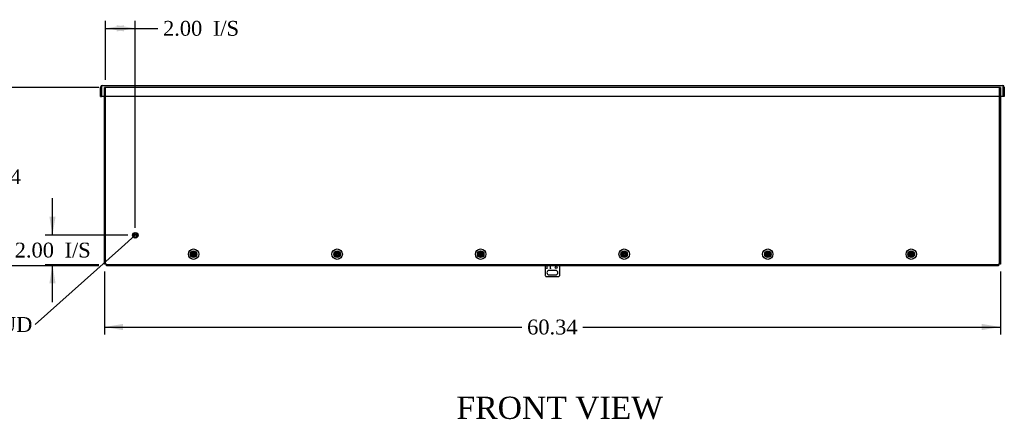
# Model space of a CAD drawing. Header units: inches. Extents: x 1 to 240, y -1 to 159.
# Tile 4 of 11: x 39 to 106, y 58 to 85. Entities that reach past the tile are written whole.
import ezdxf
from ezdxf import colors
from ezdxf.entities.mleader import LeaderData, LeaderLine
from ezdxf.enums import TextEntityAlignment as Align
from ezdxf.lldxf.tags import DXFTag
from ezdxf.math import Vec2, Vec3

# ---------------------------------------------------------------- set-up
doc = ezdxf.new("R2010")
doc.units = ezdxf.units.IN
doc.header["$MEASUREMENT"] = 0
for name, color, linetype in [('COM55240', 7, 'Continuous'), ('COM70473-33', 7, 'Continuous'), ('COM70985-13', 7, 'Continuous'), ('Default', 7, 'Continuous'), ('SCS19475', 7, 'Continuous'), ('STD26152', 7, 'Continuous')]:
    doc.layers.add(name, color=color, linetype=linetype)
doc.styles.add('SEACAD_Times_New_Roman', font='times.ttf')
tags = doc.linetypes.add('HIDDEN2', pattern=[0.1875, 0.125, -0.0625]).pattern_tags.tags
tags[6:7] = [DXFTag(74, 4), DXFTag(75, 0), DXFTag(340, '0'), DXFTag(46, 0.0), DXFTag(50, 0.0), DXFTag(44, 0.0), DXFTag(45, 0.0)]
tags[4:5] = [DXFTag(74, 4), DXFTag(75, 0), DXFTag(340, '0'), DXFTag(46, 0.0), DXFTag(50, 0.0), DXFTag(44, 0.0), DXFTag(45, 0.0)]
doc.dimstyles.new('HAMMOND_(STH_-_240x160)', dxfattribs={"dimtxt": 1, "dimasz": 1.25, "dimexe": 0.5, "dimexo": 0.5, "dimgap": 0.25, "dimtad": 0, "dimtih": 1, "dimtoh": 1, "dimzin": 0, "dimdsep": 46, "dimtxsty": 'SEACAD_Times_New_Roman', "dimblk1": '_SE_FILLED', "dimblk2": '_SE_FILLED', "dimsah": 1, "dimcen": 0.5, "dimadec": 0, "dimazin": 0, "dimtfac": 0.8, "dimtofl": 0, "dimtmove": 1, "dimatfit": 3, "dimfxl": 1, "dimtolj": 1, "dimtzin": 0, "dimarcsym": 0})

# ---------------------------------------------------------------- blocks, each defined once
blk = doc.blocks.new('_SE_FILLED')
at = {"color": 0}
blk.add_line((0, 0), (-1, 0), dxfattribs=at)
blk.add_solid([(0, 0), (-1, -0.1665), (-1, 0.1665), (0, 0)], dxfattribs=at)
blk = doc.blocks.new('SE2')
at = {"layer": 'COM55240', "color": 7, "linetype": 'Continuous'}
for p, q in [((74.654, 67.981), (74.654, 67.345)), ((74.779, 67.981), (74.779, 67.782)), ((74.779, 67.981), (74.779, 67.818)), ((74.779, 67.782), (74.779, 67.818)), ((74.779, 67.782), (74.779, 67.782)), ((75.372, 67.688), (74.935, 67.688)), ((75.029, 67.782), (75.029, 67.981)), ((75.029, 67.818), (75.029, 67.981)), ((75.029, 67.818), (75.029, 67.782)), ((75.029, 67.782), (75.029, 67.782)), ((75.654, 67.345), (75.654, 67.981)), ((74.716, 67.282), (75.591, 67.282)), ((74.935, 67.376), (75.372, 67.376))]:
    blk.add_line(p, q, dxfattribs=at)
blk.add_circle((75.404, 67.882), 0.0625, dxfattribs=at)
for centre, radius, start, end in [((74.935, 67.532), 0.156, 90, 270), ((75.372, 67.532), 0.156, 270, 90), ((74.768, 67.396), 0.125, 204.29519, 245.70481), ((75.54, 67.396), 0.125, 294.29519, 335.70481)]:
    blk.add_arc(centre, radius, start, end, dxfattribs=at)
at = {"layer": 'COM70473-33', "color": 7, "linetype": 'HIDDEN2'}
for p, q in [((44.982, 79.403), (44.982, 80.021)), ((45.09, 80.021), (44.982, 80.021)), ((45.054, 68.106), (45.054, 80.021)), ((105.218, 80.021), (45.09, 80.021)), ((105.326, 80.021), (105.218, 80.021)), ((105.254, 80.021), (105.254, 68.106)), ((105.326, 80.021), (105.326, 79.403)), ((74.529, 68.053), (45.107, 68.053)), ((74.404, 68.053), (74.404, 67.981)), ((75.779, 68.053), (74.529, 68.053)), ((105.201, 68.053), (75.779, 68.053)), ((75.904, 67.981), (75.904, 68.053))]:
    blk.add_line(p, q, dxfattribs=at)
at = {"layer": 'COM70473-33', "color": 7, "linetype": 'Continuous'}
for p, q in [((44.982, 68.106), (44.982, 79.403)), ((105.326, 79.403), (105.326, 68.106)), ((45.09, 68.106), (44.982, 68.106)), ((45.107, 68.106), (45.09, 68.106)), ((45.107, 68.089), (45.107, 68.106)), ((45.107, 67.981), (45.107, 68.089)), ((74.529, 67.981), (45.107, 67.981)), ((75.779, 67.981), (74.529, 67.981)), ((105.201, 67.981), (75.779, 67.981)), ((105.201, 68.106), (105.201, 68.089)), ((105.218, 68.106), (105.201, 68.106)), ((105.201, 68.089), (105.201, 67.981)), ((105.326, 68.106), (105.218, 68.106))]:
    blk.add_line(p, q, dxfattribs=at)
for centre, radius in [((50.982, 68.778), 0.351), ((50.982, 68.778), 0.224), ((60.651, 68.778), 0.351), ((60.651, 68.778), 0.224), ((70.319, 68.778), 0.351), ((70.319, 68.778), 0.224), ((79.988, 68.778), 0.351), ((79.988, 68.778), 0.224), ((89.657, 68.778), 0.351), ((89.657, 68.778), 0.224), ((99.326, 68.778), 0.351), ((99.326, 68.778), 0.224)]:
    blk.add_circle(centre, radius, dxfattribs=at)
at = {"layer": 'COM70473-33', "color": 7, "linetype": 'HIDDEN2'}
for centre in [(50.982, 68.778), (60.651, 68.778), (70.319, 68.778), (79.988, 68.778), (89.657, 68.778), (99.326, 68.778)]:
    blk.add_circle(centre, 0.129, dxfattribs=at)
at = {"layer": 'COM70985-13', "color": 7, "linetype": 'Continuous'}
for p, q in [((44.716, 79.403), (44.716, 80.045)), ((44.716, 80.045), (44.788, 80.045)), ((44.788, 80.045), (44.788, 79.403)), ((44.788, 79.403), (44.788, 80.045)), ((44.824, 80.153), (105.483, 80.153)), ((105.519, 79.403), (105.519, 80.045)), ((105.591, 80.045), (105.519, 80.045)), ((105.519, 80.045), (105.519, 79.403)), ((105.591, 80.045), (105.591, 79.403)), ((44.716, 79.403), (44.788, 79.403)), ((105.519, 79.403), (44.788, 79.403)), ((105.591, 79.403), (105.519, 79.403))]:
    blk.add_line(p, q, dxfattribs=at)
for centre, radius, start, end in [((44.824, 80.045), 0.108, 90, 180), ((44.824, 80.045), 0.036, 155.97754, 180), ((105.483, 80.045), 0.108, 0, 90), ((105.483, 80.045), 0.036, 0, 24.02246)]:
    blk.add_arc(centre, radius, start, end, dxfattribs=at)
for points in [[(44.788, 80.045), (44.791, 80.059), (44.794, 80.073), (44.8, 80.099), (44.803, 80.111), (44.809, 80.131), (44.812, 80.139), (44.818, 80.15), (44.821, 80.153), (44.824, 80.153)], [(105.483, 80.153), (105.486, 80.153), (105.489, 80.15), (105.495, 80.139), (105.498, 80.131), (105.504, 80.111), (105.507, 80.099), (105.513, 80.073), (105.516, 80.059), (105.519, 80.045)]]:
    blk.add_open_spline(points, degree=3, knots=[0, 0, 0, 0, 0.25, 0.25, 0.5, 0.5, 0.75, 0.75, 1, 1, 1, 1], dxfattribs=at)
at = {"layer": 'SCS19475', "color": 7, "linetype": 'Continuous'}
for p, q in [((50.925, 68.805), (50.824, 68.805)), ((50.824, 68.75), (50.925, 68.75)), ((50.967, 68.805), (50.925, 68.805)), ((50.925, 68.75), (50.967, 68.75)), ((50.997, 68.865), (50.967, 68.865)), ((50.967, 68.865), (50.967, 68.839)), ((50.967, 68.839), (50.967, 68.805)), ((50.967, 68.75), (50.967, 68.717)), ((50.967, 68.717), (50.967, 68.69)), ((50.967, 68.69), (50.997, 68.69)), ((50.997, 68.839), (50.997, 68.865)), ((50.997, 68.805), (50.997, 68.839)), ((51.039, 68.805), (50.997, 68.805)), ((50.997, 68.75), (51.039, 68.75)), ((50.997, 68.717), (50.997, 68.75)), ((50.997, 68.69), (50.997, 68.717)), ((51.14, 68.805), (51.039, 68.805)), ((51.039, 68.75), (51.14, 68.75)), ((60.594, 68.805), (60.492, 68.805)), ((60.492, 68.75), (60.594, 68.75)), ((60.636, 68.805), (60.594, 68.805)), ((60.594, 68.75), (60.636, 68.75)), ((60.666, 68.865), (60.636, 68.865)), ((60.636, 68.865), (60.636, 68.839)), ((60.636, 68.839), (60.636, 68.805)), ((60.636, 68.75), (60.636, 68.717)), ((60.636, 68.717), (60.636, 68.69)), ((60.636, 68.69), (60.666, 68.69)), ((60.666, 68.839), (60.666, 68.865)), ((60.666, 68.805), (60.666, 68.839)), ((60.707, 68.805), (60.666, 68.805)), ((60.666, 68.75), (60.707, 68.75)), ((60.666, 68.717), (60.666, 68.75)), ((60.666, 68.69), (60.666, 68.717)), ((60.809, 68.805), (60.707, 68.805)), ((60.707, 68.75), (60.809, 68.75)), ((70.262, 68.805), (70.161, 68.805)), ((70.161, 68.75), (70.262, 68.75)), ((70.304, 68.805), (70.262, 68.805)), ((70.262, 68.75), (70.304, 68.75)), ((70.334, 68.865), (70.304, 68.865)), ((70.304, 68.865), (70.304, 68.839)), ((70.304, 68.839), (70.304, 68.805)), ((70.304, 68.75), (70.304, 68.717)), ((70.304, 68.717), (70.304, 68.69)), ((70.304, 68.69), (70.334, 68.69)), ((70.334, 68.839), (70.334, 68.865)), ((70.334, 68.805), (70.334, 68.839)), ((70.376, 68.805), (70.334, 68.805)), ((70.334, 68.75), (70.376, 68.75)), ((70.334, 68.717), (70.334, 68.75)), ((70.334, 68.69), (70.334, 68.717)), ((70.477, 68.805), (70.376, 68.805)), ((70.376, 68.75), (70.477, 68.75)), ((79.931, 68.805), (79.83, 68.805)), ((79.83, 68.75), (79.931, 68.75)), ((79.973, 68.805), (79.931, 68.805)), ((79.931, 68.75), (79.973, 68.75)), ((80.003, 68.865), (79.973, 68.865)), ((79.973, 68.865), (79.973, 68.839)), ((79.973, 68.839), (79.973, 68.805)), ((79.973, 68.75), (79.973, 68.717)), ((79.973, 68.717), (79.973, 68.69)), ((79.973, 68.69), (80.003, 68.69)), ((80.003, 68.839), (80.003, 68.865)), ((80.003, 68.805), (80.003, 68.839)), ((80.045, 68.805), (80.003, 68.805)), ((80.003, 68.75), (80.045, 68.75)), ((80.003, 68.717), (80.003, 68.75)), ((80.003, 68.69), (80.003, 68.717)), ((80.146, 68.805), (80.045, 68.805)), ((80.045, 68.75), (80.146, 68.75)), ((89.6, 68.805), (89.499, 68.805)), ((89.499, 68.75), (89.6, 68.75)), ((89.642, 68.805), (89.6, 68.805)), ((89.6, 68.75), (89.642, 68.75)), ((89.672, 68.865), (89.642, 68.865)), ((89.642, 68.865), (89.642, 68.839)), ((89.642, 68.839), (89.642, 68.805)), ((89.642, 68.75), (89.642, 68.717)), ((89.642, 68.717), (89.642, 68.69)), ((89.642, 68.69), (89.672, 68.69)), ((89.672, 68.839), (89.672, 68.865)), ((89.672, 68.805), (89.672, 68.839)), ((89.714, 68.805), (89.672, 68.805)), ((89.672, 68.75), (89.714, 68.75)), ((89.672, 68.717), (89.672, 68.75)), ((89.672, 68.69), (89.672, 68.717)), ((89.815, 68.805), (89.714, 68.805)), ((89.714, 68.75), (89.815, 68.75)), ((99.269, 68.805), (99.168, 68.805)), ((99.168, 68.75), (99.269, 68.75)), ((99.311, 68.805), (99.269, 68.805)), ((99.269, 68.75), (99.311, 68.75)), ((99.341, 68.865), (99.311, 68.865)), ((99.311, 68.865), (99.311, 68.839)), ((99.311, 68.839), (99.311, 68.805)), ((99.311, 68.75), (99.311, 68.717)), ((99.311, 68.717), (99.311, 68.69)), ((99.311, 68.69), (99.341, 68.69)), ((99.341, 68.839), (99.341, 68.865)), ((99.341, 68.805), (99.341, 68.839)), ((99.383, 68.805), (99.341, 68.805)), ((99.341, 68.75), (99.383, 68.75)), ((99.341, 68.717), (99.341, 68.75)), ((99.341, 68.69), (99.341, 68.717)), ((99.484, 68.805), (99.383, 68.805)), ((99.383, 68.75), (99.484, 68.75))]:
    blk.add_line(p, q, dxfattribs=at)
for centre in [(50.982, 68.778), (60.651, 68.778), (70.319, 68.778), (79.988, 68.778), (89.657, 68.778), (99.326, 68.778)]:
    blk.add_circle(centre, 0.179, dxfattribs=at)
for centre, radius, start, end in [((50.982, 68.778), 0.161, 170.13595, 189.86405), ((50.982, 68.778), 0.0631, 103.74814, 154.17017), ((50.982, 68.778), 0.0631, 205.82983, 256.25186), ((50.982, 68.778), 0.0631, 25.82983, 76.25186), ((50.982, 68.778), 0.0631, 283.74814, 334.17017), ((50.982, 68.778), 0.161, 350.13595, 9.86405), ((60.651, 68.778), 0.161, 170.13595, 189.86405), ((60.651, 68.778), 0.0631, 103.74814, 154.17017), ((60.651, 68.778), 0.0631, 205.82983, 256.25186), ((60.651, 68.778), 0.0631, 25.82983, 76.25186), ((60.651, 68.778), 0.0631, 283.74814, 334.17017), ((60.651, 68.778), 0.161, 350.13595, 9.86405), ((70.319, 68.778), 0.161, 170.13595, 189.86405), ((70.319, 68.778), 0.0631, 103.74814, 154.17017), ((70.319, 68.778), 0.0631, 205.82983, 256.25186), ((70.319, 68.778), 0.0631, 25.82983, 76.25186), ((70.319, 68.778), 0.0631, 283.74814, 334.17017), ((70.319, 68.778), 0.161, 350.13595, 9.86405), ((79.988, 68.778), 0.161, 170.13595, 189.86405), ((79.988, 68.778), 0.0631, 103.74814, 154.17017), ((79.988, 68.778), 0.0631, 205.82983, 256.25186), ((79.988, 68.778), 0.0631, 25.82983, 76.25186), ((79.988, 68.778), 0.0631, 283.74814, 334.17017), ((79.988, 68.778), 0.161, 350.13595, 9.86405), ((89.657, 68.778), 0.161, 170.13595, 189.86405), ((89.657, 68.778), 0.0631, 103.74814, 154.17017), ((89.657, 68.778), 0.0631, 205.82983, 256.25186), ((89.657, 68.778), 0.0631, 25.82983, 76.25186), ((89.657, 68.778), 0.0631, 283.74814, 334.17017), ((89.657, 68.778), 0.161, 350.13595, 9.86405), ((99.326, 68.778), 0.161, 170.13595, 189.86405), ((99.326, 68.778), 0.0631, 103.74814, 154.17017), ((99.326, 68.778), 0.0631, 205.82983, 256.25186), ((99.326, 68.778), 0.0631, 25.82983, 76.25186), ((99.326, 68.778), 0.0631, 283.74814, 334.17017), ((99.326, 68.778), 0.161, 350.13595, 9.86405)]:
    blk.add_arc(centre, radius, start, end, dxfattribs=at)
at = {"layer": 'STD26152', "color": 7, "linetype": 'HIDDEN2'}
for radius in [0.188, 0.168, 0.095, 0.0781]:
    blk.add_circle((47.054, 70.053), radius, dxfattribs=at)
blk = doc.blocks.new('DMBLK5670')
at = {"layer": 'Default', "linetype": 'Continuous'}
for points in [[(46.304, 84.208), (45.054, 84), (46.304, 83.792)], [(45.804, 84.208), (45.804, 83.792), (47.054, 84)]]:
    blk.add_hatch(color=7, dxfattribs=at).paths.add_polyline_path(points)
at = {"layer": 'Default', "color": 7, "linetype": 'Continuous'}
for p, q in [((45.054, 80.521), (45.054, 84.5)), ((47.054, 70.553), (47.054, 84.5)), ((45.054, 84), (48.074, 84)), ((48.074, 84), (48.574, 84))]:
    blk.add_line(p, q, dxfattribs=at)
at = {"layer": 'Default', "color": 7, "linetype": 'Continuous', "style": 'SEACAD_Times_New_Roman'}
for s, p in [('2.00', (48.924, 84.5)), ('I/S', (52.278, 84.5))]:
    blk.add_text(s, height=1, dxfattribs=at).set_placement(p, align=Align.TOP_LEFT)
blk = doc.blocks.new('DMBLK5671')
at = {"layer": 'Default', "linetype": 'Continuous'}
for points in [[(41.268, 71.303), (41.477, 70.053), (41.685, 71.303)], [(41.268, 66.803), (41.685, 66.803), (41.477, 68.053)]]:
    blk.add_hatch(color=7, dxfattribs=at).paths.add_polyline_path(points)
at = {"layer": 'Default', "color": 7, "linetype": 'Continuous'}
for p, q in [((41.477, 70.053), (41.477, 72.553)), ((46.554, 70.053), (40.977, 70.053)), ((44.607, 68.053), (40.977, 68.053)), ((41.477, 65.553), (41.477, 68.053))]:
    blk.add_line(p, q, dxfattribs=at)
at = {"layer": 'Default', "color": 7, "linetype": 'Continuous', "style": 'SEACAD_Times_New_Roman'}
for s, p in [('2.00', (38.935, 69.553)), ('I/S', (42.289, 69.553))]:
    blk.add_text(s, height=1, dxfattribs=at).set_placement(p, align=Align.TOP_LEFT)
blk = doc.blocks.new('DMBLK5672')
at = {"layer": 'Default', "linetype": 'Continuous'}
for points in [[(46.232, 63.659), (46.232, 64.076), (44.982, 63.867)], [(104.076, 63.659), (105.326, 63.867), (104.076, 64.076)]]:
    blk.add_hatch(color=7, dxfattribs=at).paths.add_polyline_path(points)
at = {"layer": 'Default', "color": 7, "linetype": 'Continuous'}
for p, q in [((44.982, 67.606), (44.982, 63.367)), ((105.326, 67.606), (105.326, 63.367)), ((44.982, 63.867), (73.098, 63.867)), ((77.21, 63.867), (105.326, 63.867))]:
    blk.add_line(p, q, dxfattribs=at)
at = {"layer": 'Default', "color": 7, "linetype": 'Continuous', "style": 'SEACAD_Times_New_Roman'}
blk.add_text('60.34', height=1, dxfattribs=at).set_placement((73.448, 64.367), align=Align.TOP_LEFT)
blk = doc.blocks.new('DMBLK5673')
at = {"layer": 'Default', "linetype": 'Continuous'}
for points in [[(37.464, 78.771), (37.88, 78.771), (37.672, 80.021)], [(37.464, 69.231), (37.672, 67.981), (37.88, 69.231)]]:
    blk.add_hatch(color=7, dxfattribs=at).paths.add_polyline_path(points)
at = {"layer": 'Default', "color": 7, "linetype": 'Continuous'}
for p, q in [((44.59, 80.021), (37.172, 80.021)), ((37.672, 74.851), (37.672, 80.021)), ((37.672, 67.981), (37.672, 73.501)), ((44.607, 67.981), (37.172, 67.981))]:
    blk.add_line(p, q, dxfattribs=at)
at = {"layer": 'Default', "color": 7, "linetype": 'Continuous', "style": 'SEACAD_Times_New_Roman'}
blk.add_text('12.04', height=1, dxfattribs=at).set_placement((35.966, 74.501), align=Align.TOP_LEFT)

msp = doc.modelspace()

# ---------------------------------------------------------------- block references
at = {"layer": 'Default'}
msp.add_blockref('SE2', (0, 0), dxfattribs=at)

# ---------------------------------------------------------------- texts
at = {"layer": 'Default', "color": 7, "linetype": 'Continuous', "style": 'SEACAD_Times_New_Roman'}
msp.add_text('FRONT VIEW', height=1.5, dxfattribs=at).set_placement((68.693, 59.173), align=Align.TOP_LEFT)

# ---------------------------------------------------------------- dimensions: what is measured, and where the dimension line sits
at = {"layer": 'Default', "color": 7, "linetype": 'Continuous'}
dim = msp.add_linear_dim(base=(47.054, 84), p1=(45.054, 68.106), p2=(47.054, 70.053), text='\\A1;<> I/S', dimstyle='HAMMOND_(STH_-_240x160)', dxfattribs=at)
dim.commit()
dim.dimension.update_dxf_attribs({"geometry": 'DMBLK5670', "text_midpoint": (48.574, 84), "dimtype": 160})
for base, p1, p2, angle, text, picture, middle, dimtype in [((37.672, 67.981), (45.107, 67.981), (45.09, 80.021), 90.0809, '\\A1;<>', 'DMBLK5673', (37.672, 74.001), 161), ((41.477, 70.053), (45.107, 68.053), (47.054, 70.053), 90, '\\A1;<> I/S', 'DMBLK5671', (41.477, 69.053), 160), ((44.982, 63.867), (44.982, 68.106), (105.326, 68.106), 0, '\\A1;<>', 'DMBLK5672', (75.154, 63.867), 161)]:
    dim = msp.add_linear_dim(base=base, p1=p1, p2=p2, angle=angle, text=text, dimstyle='HAMMOND_(STH_-_240x160)', override={"dimtmove": 0}, dxfattribs=at)
    dim.commit()
    dim.dimension.update_dxf_attribs({"geometry": picture, "text_midpoint": middle, "dimtype": dimtype})

# ---------------------------------------------------------------- leaders
ml = msp.add_multileader_mtext('Standard', dxfattribs=at)
ml.set_content('{\\pxsm0.9;\\fTimes New Roman|b0||i0||c0|p34;\\W1.;GROUND STUD\\P}', color=7)
ml.set_leader_properties()
ml.set_arrow_properties(name='_SE_FILLED')
ml.build(insert=Vec2(0, 0))
ml.multileader.update_dxf_attribs({"dogleg_length": 0, "arrow_head_size": 1.25})
ctx = ml.context
ctx.base_point, ctx.char_height, ctx.arrow_head_size, ctx.landing_gap_size = Vec3(29.422, 63.617), 1, 1.25, 0.35
ctx.text_align_type = 1
notes = []
notes.append((ctx, [(0, (1, 1, 0), (40.302, 64.027), (-1, 0), 0, [(0, [(47.054, 70.053)], 0, [])])]))
ctx.mtext.insert, ctx.mtext.alignment = Vec3(34.732, 64.538), 2
for ctx, leaders in notes:
    for number, flags, end, landing, length, lines in leaders:
        leader = LeaderData()
        leader.index, (leader.has_last_leader_line, leader.has_dogleg_vector, leader.attachment_direction) = number, flags
        leader.last_leader_point, leader.dogleg_vector, leader.dogleg_length = Vec3(end), Vec3(landing), length
        for number, points, colour, breaks in lines:
            line = LeaderLine()
            line.index, line.vertices, line.color, line.breaks = number, Vec3.list(points), colors.encode_raw_color(colour), breaks
            leader.lines.append(line)
        ctx.leaders.append(leader)

doc.saveas('drawing.dxf')
